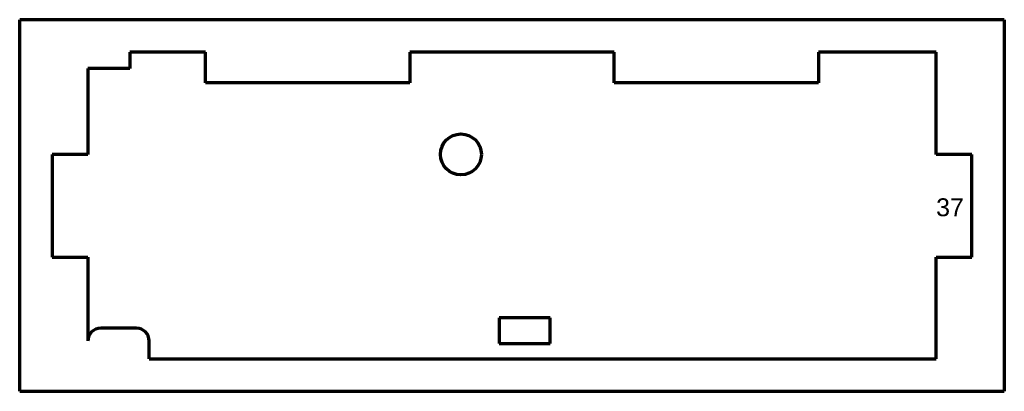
# Model space of a CAD drawing. Header units: millimetres. Extents: x 38 to 231, y 74 to 146.
import ezdxf

# ---------------------------------------------------------------- set-up
doc = ezdxf.new("R2010")
doc.units = ezdxf.units.MM
doc.layers.add('1', color=7, linetype='Continuous', true_color=0xffffff)
doc.styles.add('Arial', font='Arial')

msp = doc.modelspace()

# ---------------------------------------------------------------- linework, layer by layer
at = {"layer": '1', "color": 8, "linetype": 'Continuous', "lineweight": 70}
for p, q in [((38.076849, 73.610209), (38.076849, 146.310209)), ((230.776849, 146.310209), (38.076849, 146.310209)), ((230.776849, 146.310209), (230.776849, 73.610209)), ((38.076849, 73.610209), (230.776849, 73.610209))]:
    msp.add_line(p, q, dxfattribs=at)
at = {"layer": '1', "color": 175, "linetype": 'Continuous', "lineweight": 70}
for p, q in [((74.426849, 139.960209), (59.626849, 139.960209)), ((59.626849, 139.960209), (59.626849, 136.760209)), ((74.426849, 133.960209), (74.426849, 139.960209)), ((154.426849, 139.960209), (114.426849, 139.960209)), ((114.426849, 139.960209), (114.426849, 133.960209)), ((154.426849, 133.960209), (154.426849, 139.960209)), ((217.426849, 139.960209), (194.426849, 139.960209)), ((194.426849, 139.960209), (194.426849, 133.960209)), ((217.426849, 119.960209), (217.426849, 139.960209)), ((59.626849, 136.760209), (51.426849, 136.760209)), ((51.426849, 136.760209), (51.426849, 119.960209)), ((114.426849, 133.960209), (74.426849, 133.960209)), ((194.426849, 133.960209), (154.426849, 133.960209)), ((44.426849, 119.960209), (44.426849, 99.860209)), ((51.426849, 119.960209), (44.426849, 119.960209)), ((224.426849, 119.960209), (217.426849, 119.960209)), ((224.426849, 99.860209), (224.426849, 119.960209)), ((44.426849, 99.860209), (51.426849, 99.860209)), ((51.426849, 99.860209), (51.426849, 83.460209)), ((217.426849, 79.960209), (217.426849, 99.860209)), ((217.426849, 99.860209), (224.426849, 99.860209)), ((141.926849, 87.960209), (131.926849, 87.960209)), ((131.926849, 87.960209), (131.926849, 82.960209)), ((141.926849, 82.960209), (141.926849, 87.960209)), ((60.926849, 85.960209), (53.926849, 85.960209)), ((63.426849, 79.960209), (63.426849, 83.460209)), ((131.926849, 82.960209), (141.926849, 82.960209)), ((63.426849, 79.960209), (217.426849, 79.960209))]:
    msp.add_line(p, q, dxfattribs=at)
msp.add_circle((124.426849, 119.960209), 4, dxfattribs=at)
for centre, start, end in [((53.926849, 83.460209), 90, 180), ((60.926849, 83.460209), 0, 90)]:
    msp.add_arc(centre, 2.5, start, end, dxfattribs=at)

# ---------------------------------------------------------------- texts
at = {"layer": '1', "color": 18, "linetype": 'Continuous', "lineweight": 13, "insert": (217.427162, 101.699632), "char_height": 3.5, "attachment_point": 7, "line_spacing_factor": 1.047437, "style": 'Arial'}
msp.add_mtext('\\fArial|b0|i0;\\W1.0000;37\\P ', dxfattribs=at)

doc.saveas('drawing.dxf')
